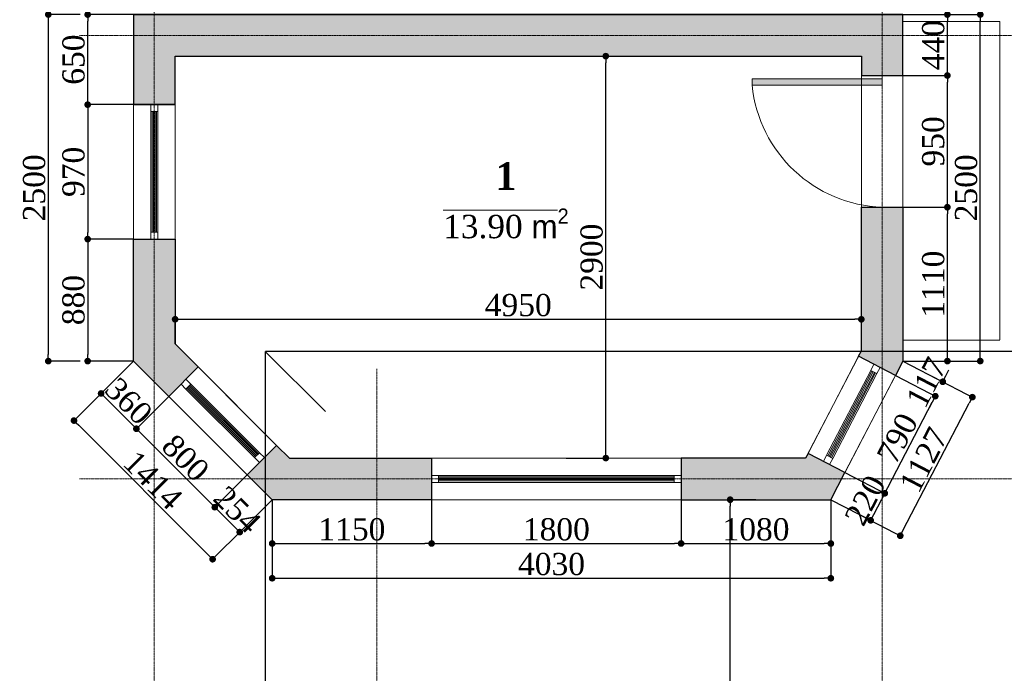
# Model space of a CAD drawing. Header units: millimetres. Extents: x -607342 to -294707, y -60353 to -34389.
# Tile 3 of 21: x -380439 to -373336, y -52777 to -48061. Entities that reach past the tile are written whole.
import ezdxf

# ---------------------------------------------------------------- set-up
doc = ezdxf.new("R2010")
doc.units = ezdxf.units.MM
for name, pattern in [('( Hidden )', [0.375, 0.25, -0.125]), ('CENTER2', [1.125, 0.75, -0.125, 0.125, -0.125]), ('HIDDEN-2-1', [3, 2, -1])]:
    doc.linetypes.add(name, pattern=pattern)
for name, color, linetype in [('002-SHT', 7, 'HIDDEN-2-1'), ('Fartebi', 7, 'Continuous'), ('KAREBEBI', 7, 'Continuous'), ('ZOMEBI', 20, 'Continuous')]:
    doc.layers.add(name, color=color, linetype=linetype)
doc.layers.add('vid vne razreza', color=7, linetype='Continuous', lineweight=9)
doc.styles.get("Standard").update_dxf_attribs({"font": 'times.ttf'})
doc.dimstyles.new('ZO M100 Ark', dxfattribs={"dimscale": 8, "dimtxt": 8, "dimasz": 3, "dimexe": 0.5, "dimexo": 0, "dimgap": 2, "dimtad": 1, "dimtoh": 1, "dimdec": 0, "dimlfac": 10, "dimzin": 9, "dimtxsty": 'Standard', "dimblk": 'OBLIQUE', "dimcen": 2.5085, "dimdle": 0.5, "dimclrd": 20, "dimclre": 20, "dimclrt": 20, "dimadec": 0, "dimazin": 0, "dimtfac": 1, "dimtdec": 0, "dimtofl": 0, "dimtmove": 0, "dimatfit": 3, "dimfxl": 1, "dimarcsym": 0})

# ---------------------------------------------------------------- blocks, each defined once
blk = doc.blocks.new('KAREBI - 90')
at = {"layer": 'KAREBEBI', "lineweight": 20, "true_color": 0x9f622d}
blk.add_hatch(color=25, dxfattribs=at).paths.add_polyline_path([(6.67, 88.89), (2.22, 88.89), (2.22, 0), (6.67, 0)])
at = {"color": 246, "lineweight": 9}
blk.add_lwpolyline([(6.67, 88.89), (6.67, 0), (2.22, 0), (2.22, 88.89)], close=True, dxfattribs=at)
at = {"color": 246, "lineweight": 0}
blk.add_lwpolyline([(2.22, 0), (0, 0)], dxfattribs=at)
blk.add_arc((-2.62, -3.32), 92.68, 2.05318, 84.2516, dxfattribs=at)
blk = doc.blocks.new('_Dot')
at = {"color": 0, "linetype": 'ByBlock', "lineweight": -2}
blk.add_line((-0.5, 0), (-1, 0), dxfattribs=at)
at = {"color": 0, "linetype": 'ByBlock', "lineweight": 40, "const_width": 0.5}
blk.add_lwpolyline([(-0.25, 0, 1), (0.25, 0, 1)], format="xyb", close=True, dxfattribs=at)
blk = doc.blocks.new('*D47')
at = {"layer": 'Defpoints', "color": 0, "lineweight": 5, "transparency": 16777216}
for p in [(-379948.5, -48024), (-379617.7, -48024), (-379617.7, -48674)]:
    blk.add_point(p, dxfattribs=at)
at = {"layer": 'ZOMEBI', "color": 5, "lineweight": -2, "transparency": 16777216}
for p, q in [((-379617.7, -48024), (-379968.5, -48024)), ((-379948.5, -48626), (-379948.5, -48072)), ((-379617.7, -48674), (-379968.5, -48674))]:
    blk.add_line(p, q, dxfattribs=at)
at = {"layer": 'ZOMEBI', "color": 5, "lineweight": -2, "transparency": 16777216, "xscale": 48, "yscale": 48, "zscale": 48}
for p, rotation in [((-379948.5, -48024), 90), ((-379948.5, -48674), 270)]:
    blk.add_blockref('_Dot', p, dxfattribs=dict(at, rotation=rotation))
at = {"layer": 'ZOMEBI', "color": 5, "lineweight": 5, "transparency": 16777216, "insert": (-380049.9, -48349), "char_height": 160, "attachment_point": 5, "rotation": 90}
blk.add_mtext('650', dxfattribs=at)
blk = doc.blocks.new('*D48')
at = {"layer": 'Defpoints', "color": 0, "lineweight": 5, "transparency": 16777216}
for p in [(-379317.7, -48674), (-379948.5, -49644), (-379617.7, -49644)]:
    blk.add_point(p, dxfattribs=at)
at = {"layer": 'ZOMEBI', "color": 5, "lineweight": -2, "transparency": 16777216}
for p, q in [((-379317.7, -48674), (-379968.5, -48674)), ((-379948.5, -48722), (-379948.5, -49596)), ((-379617.7, -49644), (-379968.5, -49644))]:
    blk.add_line(p, q, dxfattribs=at)
at = {"layer": 'ZOMEBI', "color": 5, "lineweight": -2, "transparency": 16777216, "xscale": 48, "yscale": 48, "zscale": 48}
for p, rotation in [((-379948.5, -48674), 90), ((-379948.5, -49644), 270)]:
    blk.add_blockref('_Dot', p, dxfattribs=dict(at, rotation=rotation))
at = {"layer": 'ZOMEBI', "color": 5, "lineweight": 5, "transparency": 16777216, "insert": (-380050.1, -49159), "char_height": 160, "attachment_point": 5, "rotation": 90}
blk.add_mtext('970', dxfattribs=at)
blk = doc.blocks.new('*D49')
at = {"layer": 'Defpoints', "color": 0, "lineweight": 30, "transparency": 16777216}
for p in [(-379617.7, -49644), (-379948.5, -50524), (-379617.7, -50524)]:
    blk.add_point(p, dxfattribs=at)
at = {"layer": 'ZOMEBI', "color": 5, "lineweight": -2, "transparency": 16777216}
for p, q in [((-379617.7, -49644), (-379968.5, -49644)), ((-379948.5, -49692), (-379948.5, -50476)), ((-379617.7, -50524), (-379968.5, -50524))]:
    blk.add_line(p, q, dxfattribs=at)
at = {"layer": 'ZOMEBI', "color": 5, "lineweight": -2, "transparency": 16777216, "xscale": 48, "yscale": 48, "zscale": 48}
for p, rotation in [((-379948.5, -49644), 90), ((-379948.5, -50524), 270)]:
    blk.add_blockref('_Dot', p, dxfattribs=dict(at, rotation=rotation))
at = {"layer": 'ZOMEBI', "color": 5, "lineweight": 5, "transparency": 16777216, "insert": (-380049.9, -50084), "char_height": 160, "attachment_point": 5, "rotation": 90}
blk.add_mtext('880', dxfattribs=at)
blk = doc.blocks.new('*D21')
at = {"layer": 'Defpoints', "color": 0, "lineweight": 30, "transparency": 16777216}
for p in [(-380001.7, -48024), (-380232.5, -50524), (-380001.7, -50524)]:
    blk.add_point(p, dxfattribs=at)
at = {"layer": 'ZOMEBI', "color": 5, "lineweight": -2, "transparency": 16777216}
for p, q in [((-380001.7, -48024), (-380252.5, -48024)), ((-380232.5, -48072), (-380232.5, -50476)), ((-380001.7, -50524), (-380252.5, -50524))]:
    blk.add_line(p, q, dxfattribs=at)
at = {"layer": 'ZOMEBI', "color": 5, "lineweight": -2, "transparency": 16777216, "xscale": 48, "yscale": 48, "zscale": 48}
for p, rotation in [((-380232.5, -48024), 90), ((-380232.5, -50524), 270)]:
    blk.add_blockref('_Dot', p, dxfattribs=dict(at, rotation=rotation))
at = {"layer": 'ZOMEBI', "color": 5, "lineweight": 5, "transparency": 16777216, "insert": (-380333.9, -49274), "char_height": 160, "attachment_point": 5, "rotation": 90}
blk.add_mtext('2500', dxfattribs=at)
blk = doc.blocks.new('*D23')
at = {"layer": 'Defpoints', "color": 0, "lineweight": 30, "transparency": 16777216}
for p in [(-379617.7, -50524), (-379851.6, -50757.8), (-379363.2, -50778.5)]:
    blk.add_point(p, dxfattribs=at)
at = {"layer": 'ZOMEBI', "color": 5, "lineweight": -2, "transparency": 16777216}
for p, q in [((-379617.7, -50524), (-379865.7, -50772)), ((-379363.2, -50778.5), (-379611.2, -51026.5)), ((-379631, -50978.5), (-379817.7, -50791.8))]:
    blk.add_line(p, q, dxfattribs=at)
at = {"layer": 'ZOMEBI', "color": 5, "lineweight": -2, "transparency": 16777216, "xscale": 48, "yscale": 48, "zscale": 48}
for p, rotation in [((-379851.6, -50757.8), 135.0000000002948), ((-379597, -51012.4), 315.0000000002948)]:
    blk.add_blockref('_Dot', p, dxfattribs=dict(at, rotation=rotation))
at = {"layer": 'ZOMEBI', "color": 5, "lineweight": 5, "transparency": 16777216, "insert": (-379652.6, -50813.4), "char_height": 160, "attachment_point": 5, "rotation": 315}
blk.add_mtext('360', dxfattribs=at)
blk = doc.blocks.new('*D24')
at = {"layer": 'Defpoints', "color": 0, "lineweight": 30, "transparency": 16777216}
for p in [(-379363.2, -50778.5), (-378797.5, -51344.2), (-379031.4, -51578.1)]:
    blk.add_point(p, dxfattribs=at)
at = {"layer": 'ZOMEBI', "color": 5, "lineweight": -2, "transparency": 16777216}
for p, q in [((-379363.2, -50778.5), (-379611.2, -51026.5)), ((-379563.1, -51046.3), (-379065.3, -51544.2)), ((-378797.5, -51344.2), (-379045.5, -51592.2))]:
    blk.add_line(p, q, dxfattribs=at)
at = {"layer": 'ZOMEBI', "color": 5, "lineweight": -2, "transparency": 16777216, "xscale": 48, "yscale": 48, "zscale": 48}
for p, rotation in [((-379597, -51012.4), 135.0000000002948), ((-379031.4, -51578.1), 315.0000000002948)]:
    blk.add_blockref('_Dot', p, dxfattribs=dict(at, rotation=rotation))
at = {"layer": 'ZOMEBI', "color": 5, "lineweight": 5, "transparency": 16777216, "insert": (-379242.5, -51223.6), "char_height": 160, "attachment_point": 5, "rotation": 315}
blk.add_mtext('800', dxfattribs=at)
blk = doc.blocks.new('*D25')
at = {"layer": 'Defpoints', "color": 0, "lineweight": 30, "transparency": 16777216}
for p in [(-378797.5, -51344.2), (-378617.7, -51524), (-379031.4, -51578.1)]:
    blk.add_point(p, dxfattribs=at)
at = {"layer": 'ZOMEBI', "color": 5, "lineweight": -2, "transparency": 16777216}
for p, q in [((-378797.5, -51344.2), (-379045.5, -51592.2)), ((-378617.7, -51524), (-378865.7, -51772)), ((-378885.5, -51723.9), (-378997.4, -51612))]:
    blk.add_line(p, q, dxfattribs=at)
at = {"layer": 'ZOMEBI', "color": 5, "lineweight": -2, "transparency": 16777216, "xscale": 48, "yscale": 48, "zscale": 48}
for p, rotation in [((-379031.4, -51578.1), 135.0000000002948), ((-378851.6, -51757.8), 315.0000000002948)]:
    blk.add_blockref('_Dot', p, dxfattribs=dict(at, rotation=rotation))
at = {"layer": 'ZOMEBI', "color": 5, "lineweight": 5, "transparency": 16777216, "insert": (-378869.8, -51596.3), "char_height": 160, "attachment_point": 5, "rotation": 315}
blk.add_mtext('254', dxfattribs=at)
blk = doc.blocks.new('*D26')
at = {"layer": 'Defpoints', "color": 0, "lineweight": 30, "transparency": 16777216}
for p in [(-379813.4, -50719.6), (-380047.3, -50953.5), (-378813.4, -51719.6)]:
    blk.add_point(p, dxfattribs=at)
at = {"layer": 'ZOMEBI', "color": 5, "lineweight": -2, "transparency": 16777216}
for p, q in [((-379813.4, -50719.6), (-380061.4, -50967.7)), ((-379081.2, -51919.6), (-380013.3, -50987.5)), ((-378813.4, -51719.6), (-379061.4, -51967.7))]:
    blk.add_line(p, q, dxfattribs=at)
at = {"layer": 'ZOMEBI', "color": 5, "lineweight": -2, "transparency": 16777216, "xscale": 48, "yscale": 48, "zscale": 48}
for p, rotation in [((-380047.3, -50953.5), 135.0000000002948), ((-379047.3, -51953.5), 315.0000000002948)]:
    blk.add_blockref('_Dot', p, dxfattribs=dict(at, rotation=rotation))
at = {"layer": 'ZOMEBI', "color": 5, "lineweight": 5, "transparency": 16777216, "insert": (-379476.6, -51382.8), "char_height": 160, "attachment_point": 5, "rotation": 315}
blk.add_mtext('1414', dxfattribs=at)
blk = doc.blocks.new('*D50')
at = {"layer": 'Defpoints', "color": 0, "lineweight": 30, "transparency": 16777216}
for p in [(-378617.7, -51524), (-377467.7, -51524), (-377467.7, -51840.2)]:
    blk.add_point(p, dxfattribs=at)
at = {"layer": 'ZOMEBI', "color": 5, "lineweight": -2, "transparency": 16777216}
for p, q in [((-378617.7, -51524), (-378617.7, -51860.2)), ((-377467.7, -51524), (-377467.7, -51860.2)), ((-378569.7, -51840.2), (-377515.7, -51840.2))]:
    blk.add_line(p, q, dxfattribs=at)
at = {"layer": 'ZOMEBI', "color": 5, "lineweight": -2, "transparency": 16777216, "xscale": 48, "yscale": 48, "zscale": 48, "rotation": 180}
blk.add_blockref('_Dot', (-378617.7, -51840.2), dxfattribs=at)
at = {"layer": 'ZOMEBI', "color": 5, "lineweight": -2, "transparency": 16777216, "xscale": 48, "yscale": 48, "zscale": 48}
blk.add_blockref('_Dot', (-377467.7, -51840.2), dxfattribs=at)
at = {"layer": 'ZOMEBI', "color": 5, "lineweight": 5, "transparency": 16777216, "insert": (-378042.7, -51738.9), "char_height": 160, "attachment_point": 5}
blk.add_mtext('1150', dxfattribs=at)
blk = doc.blocks.new('*D51')
at = {"layer": 'Defpoints', "color": 0, "lineweight": 30, "transparency": 16777216}
for p in [(-377467.7, -51524), (-375667.7, -51524), (-375667.7, -51840.2)]:
    blk.add_point(p, dxfattribs=at)
at = {"layer": 'ZOMEBI', "color": 5, "lineweight": -2, "transparency": 16777216}
for p, q in [((-377467.7, -51524), (-377467.7, -51860.2)), ((-375667.7, -51524), (-375667.7, -51860.2)), ((-377419.7, -51840.2), (-375715.7, -51840.2))]:
    blk.add_line(p, q, dxfattribs=at)
at = {"layer": 'ZOMEBI', "color": 5, "lineweight": -2, "transparency": 16777216, "xscale": 48, "yscale": 48, "zscale": 48, "rotation": 180}
blk.add_blockref('_Dot', (-377467.7, -51840.2), dxfattribs=at)
at = {"layer": 'ZOMEBI', "color": 5, "lineweight": -2, "transparency": 16777216, "xscale": 48, "yscale": 48, "zscale": 48}
blk.add_blockref('_Dot', (-375667.7, -51840.2), dxfattribs=at)
at = {"layer": 'ZOMEBI', "color": 5, "lineweight": 5, "transparency": 16777216, "insert": (-376567.7, -51738.9), "char_height": 160, "attachment_point": 5}
blk.add_mtext('1800', dxfattribs=at)
blk = doc.blocks.new('*D52')
at = {"layer": 'Defpoints', "color": 0, "lineweight": 30, "transparency": 16777216}
for p in [(-375667.7, -51524), (-374587.7, -51524), (-374587.7, -51840.2)]:
    blk.add_point(p, dxfattribs=at)
at = {"layer": 'ZOMEBI', "color": 5, "lineweight": -2, "transparency": 16777216}
for p, q in [((-375667.7, -51524), (-375667.7, -51860.2)), ((-374587.7, -51524), (-374587.7, -51860.2)), ((-375619.7, -51840.2), (-374635.7, -51840.2))]:
    blk.add_line(p, q, dxfattribs=at)
at = {"layer": 'ZOMEBI', "color": 5, "lineweight": -2, "transparency": 16777216, "xscale": 48, "yscale": 48, "zscale": 48, "rotation": 180}
blk.add_blockref('_Dot', (-375667.7, -51840.2), dxfattribs=at)
at = {"layer": 'ZOMEBI', "color": 5, "lineweight": -2, "transparency": 16777216, "xscale": 48, "yscale": 48, "zscale": 48}
blk.add_blockref('_Dot', (-374587.7, -51840.2), dxfattribs=at)
at = {"layer": 'ZOMEBI', "color": 5, "lineweight": 5, "transparency": 16777216, "insert": (-375127.7, -51738.9), "char_height": 160, "attachment_point": 5}
blk.add_mtext('1080', dxfattribs=at)
blk = doc.blocks.new('*D27')
at = {"layer": 'Defpoints', "color": 0, "lineweight": 30, "transparency": 16777216}
for p in [(-378617.7, -51774.4), (-374587.7, -51774.4), (-374587.7, -52090.7)]:
    blk.add_point(p, dxfattribs=at)
at = {"layer": 'ZOMEBI', "color": 5, "lineweight": -2, "transparency": 16777216}
for p, q in [((-378617.7, -51774.4), (-378617.7, -52110.7)), ((-374587.7, -51774.4), (-374587.7, -52110.7)), ((-378569.7, -52090.7), (-374635.7, -52090.7))]:
    blk.add_line(p, q, dxfattribs=at)
at = {"layer": 'ZOMEBI', "color": 5, "lineweight": -2, "transparency": 16777216, "xscale": 48, "yscale": 48, "zscale": 48, "rotation": 180}
blk.add_blockref('_Dot', (-378617.7, -52090.7), dxfattribs=at)
at = {"layer": 'ZOMEBI', "color": 5, "lineweight": -2, "transparency": 16777216, "xscale": 48, "yscale": 48, "zscale": 48}
blk.add_blockref('_Dot', (-374587.7, -52090.7), dxfattribs=at)
at = {"layer": 'ZOMEBI', "color": 5, "lineweight": 5, "transparency": 16777216, "insert": (-376602.7, -51989.3), "char_height": 160, "attachment_point": 5}
blk.add_mtext('4030', dxfattribs=at)
blk = doc.blocks.new('*D53')
at = {"layer": 'Defpoints', "color": 0, "lineweight": 30, "transparency": 16777216}
for p in [(-374486.2, -51328.8), (-374198.9, -51478.2), (-374587.7, -51524)]:
    blk.add_point(p, dxfattribs=at)
at = {"layer": 'ZOMEBI', "color": 5, "lineweight": -2, "transparency": 16777216}
for p, q in [((-374486.2, -51328.8), (-374181.2, -51487.4)), ((-374587.7, -51524), (-374282.7, -51682.6)), ((-374278.3, -51630.8), (-374221.1, -51520.7))]:
    blk.add_line(p, q, dxfattribs=at)
at = {"layer": 'ZOMEBI', "color": 5, "lineweight": -2, "transparency": 16777216, "xscale": 48, "yscale": 48, "zscale": 48}
for p, rotation in [((-374198.9, -51478.2), 62.52556837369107), ((-374300.4, -51673.3), 242.525568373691)]:
    blk.add_blockref('_Dot', p, dxfattribs=dict(at, rotation=rotation))
at = {"layer": 'ZOMEBI', "color": 5, "lineweight": 5, "transparency": 16777216, "insert": (-374339.6, -51529), "char_height": 160, "attachment_point": 5, "rotation": 62.52557}
blk.add_mtext('220', dxfattribs=at)
blk = doc.blocks.new('*D54')
at = {"layer": 'Defpoints', "color": 0, "lineweight": 30, "transparency": 16777216}
for p in [(-374121.7, -50627.9), (-373834.5, -50777.3), (-374486.2, -51328.8)]:
    blk.add_point(p, dxfattribs=at)
at = {"layer": 'ZOMEBI', "color": 5, "lineweight": -2, "transparency": 16777216}
for p, q in [((-374121.7, -50627.9), (-373816.7, -50786.5)), ((-374176.8, -51435.6), (-373856.6, -50819.8)), ((-374486.2, -51328.8), (-374181.2, -51487.4))]:
    blk.add_line(p, q, dxfattribs=at)
at = {"layer": 'ZOMEBI', "color": 5, "lineweight": -2, "transparency": 16777216, "xscale": 48, "yscale": 48, "zscale": 48}
for p, rotation in [((-373834.5, -50777.3), 62.52556837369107), ((-374198.9, -51478.2), 242.525568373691)]:
    blk.add_blockref('_Dot', p, dxfattribs=dict(at, rotation=rotation))
at = {"layer": 'ZOMEBI', "color": 5, "lineweight": 5, "transparency": 16777216, "insert": (-374106.9, -51080.8), "char_height": 160, "attachment_point": 5, "rotation": 62.52557}
blk.add_mtext('790', dxfattribs=at)
blk = doc.blocks.new('*D55')
at = {"layer": 'Defpoints', "color": 0, "lineweight": 30, "transparency": 16777216}
for p in [(-374067.7, -50524), (-374121.7, -50627.9), (-373780.4, -50673.3)]:
    blk.add_point(p, dxfattribs=at)
at = {"layer": 'ZOMEBI', "color": 5, "lineweight": -2, "transparency": 16777216}
for p, q in [((-374067.7, -50524), (-373762.7, -50682.6)), ((-374121.7, -50627.9), (-373816.7, -50786.5)), ((-373758.3, -50630.8), (-373736.1, -50588.2)), ((-373856.6, -50819.8), (-373878.8, -50862.4))]:
    blk.add_line(p, q, dxfattribs=at)
at = {"layer": 'ZOMEBI', "color": 5, "lineweight": -2, "transparency": 16777216, "xscale": 48, "yscale": 48, "zscale": 48}
for p, rotation in [((-373780.4, -50673.3), 242.525568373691), ((-373834.5, -50777.3), 62.52556837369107)]:
    blk.add_blockref('_Dot', p, dxfattribs=dict(at, rotation=rotation))
at = {"layer": 'ZOMEBI', "color": 5, "lineweight": 5, "transparency": 16777216, "insert": (-373897.6, -50678.4), "char_height": 160, "attachment_point": 5, "rotation": 62.52557}
blk.add_mtext('117', dxfattribs=at)
blk = doc.blocks.new('*D28')
at = {"layer": 'Defpoints', "color": 0, "lineweight": 30, "transparency": 16777216}
for p in [(-373854.3, -50634.9), (-373567, -50784.3), (-374374.3, -51634.9)]:
    blk.add_point(p, dxfattribs=at)
at = {"layer": 'ZOMEBI', "color": 5, "lineweight": -2, "transparency": 16777216}
for p, q in [((-373854.3, -50634.9), (-373549.3, -50793.5)), ((-374064.9, -51741.7), (-373589.2, -50826.9)), ((-374374.3, -51634.9), (-374069.3, -51793.5))]:
    blk.add_line(p, q, dxfattribs=at)
at = {"layer": 'ZOMEBI', "color": 5, "lineweight": -2, "transparency": 16777216, "xscale": 48, "yscale": 48, "zscale": 48}
for p, rotation in [((-373567, -50784.3), 62.52556837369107), ((-374087, -51784.3), 242.525568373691)]:
    blk.add_blockref('_Dot', p, dxfattribs=dict(at, rotation=rotation))
at = {"layer": 'ZOMEBI', "color": 5, "lineweight": 5, "transparency": 16777216, "insert": (-373917.2, -51237.4), "char_height": 160, "attachment_point": 5, "rotation": 62.52557}
blk.add_mtext('1127', dxfattribs=at)
blk = doc.blocks.new('*D29')
at = {"layer": 'Defpoints', "color": 0, "lineweight": 30, "transparency": 16777216}
for p in [(-374067.7, -49414), (-373747.1, -49414), (-374067.7, -50524)]:
    blk.add_point(p, dxfattribs=at)
at = {"layer": 'ZOMEBI', "color": 5, "lineweight": -2, "transparency": 16777216}
for p, q in [((-374067.7, -49414), (-373727.1, -49414)), ((-373747.1, -50476), (-373747.1, -49462)), ((-374067.7, -50524), (-373727.1, -50524))]:
    blk.add_line(p, q, dxfattribs=at)
at = {"layer": 'ZOMEBI', "color": 5, "lineweight": -2, "transparency": 16777216, "xscale": 48, "yscale": 48, "zscale": 48}
for p, rotation in [((-373747.1, -49414), 90), ((-373747.1, -50524), 270)]:
    blk.add_blockref('_Dot', p, dxfattribs=dict(at, rotation=rotation))
at = {"layer": 'ZOMEBI', "color": 5, "lineweight": 5, "transparency": 16777216, "insert": (-373848.5, -49969), "char_height": 160, "attachment_point": 5, "rotation": 90}
blk.add_mtext('1110', dxfattribs=at)
blk = doc.blocks.new('*D56')
at = {"layer": 'Defpoints', "color": 0, "lineweight": 5, "transparency": 16777216}
for p in [(-374067.7, -48464), (-373747.1, -48464), (-374067.7, -49414)]:
    blk.add_point(p, dxfattribs=at)
at = {"layer": 'ZOMEBI', "color": 5, "lineweight": -2, "transparency": 16777216}
for p, q in [((-374067.7, -48464), (-373727.1, -48464)), ((-373747.1, -49366), (-373747.1, -48512)), ((-374067.7, -49414), (-373727.1, -49414))]:
    blk.add_line(p, q, dxfattribs=at)
at = {"layer": 'ZOMEBI', "color": 5, "lineweight": -2, "transparency": 16777216, "xscale": 48, "yscale": 48, "zscale": 48}
for p, rotation in [((-373747.1, -48464), 90), ((-373747.1, -49414), 270)]:
    blk.add_blockref('_Dot', p, dxfattribs=dict(at, rotation=rotation))
at = {"layer": 'ZOMEBI', "color": 5, "lineweight": 5, "transparency": 16777216, "insert": (-373848.8, -48939), "char_height": 160, "attachment_point": 5, "rotation": 90}
blk.add_mtext('950', dxfattribs=at)
blk = doc.blocks.new('*D57')
at = {"layer": 'Defpoints', "color": 0, "lineweight": 5, "transparency": 16777216}
for p in [(-379617.7, -48024), (-373747.1, -48024), (-374067.7, -48464)]:
    blk.add_point(p, dxfattribs=at)
at = {"layer": 'ZOMEBI', "color": 5, "lineweight": -2, "transparency": 16777216}
for p, q in [((-379617.7, -48024), (-373727.1, -48024)), ((-373747.1, -48416), (-373747.1, -48072)), ((-374067.7, -48464), (-373727.1, -48464))]:
    blk.add_line(p, q, dxfattribs=at)
at = {"layer": 'ZOMEBI', "color": 5, "lineweight": -2, "transparency": 16777216, "xscale": 48, "yscale": 48, "zscale": 48}
for p, rotation in [((-373747.1, -48024), 90), ((-373747.1, -48464), 270)]:
    blk.add_blockref('_Dot', p, dxfattribs=dict(at, rotation=rotation))
at = {"layer": 'ZOMEBI', "color": 5, "lineweight": 5, "transparency": 16777216, "insert": (-373848.5, -48244), "char_height": 160, "attachment_point": 5, "rotation": 90}
blk.add_mtext('440', dxfattribs=at)
blk = doc.blocks.new('*D30')
at = {"layer": 'Defpoints', "color": 0, "lineweight": 30, "transparency": 16777216}
for p in [(-373830.5, -48024), (-373509.9, -48024), (-373830.5, -50524)]:
    blk.add_point(p, dxfattribs=at)
at = {"layer": 'ZOMEBI', "color": 5, "lineweight": -2, "transparency": 16777216}
for p, q in [((-373830.5, -48024), (-373489.9, -48024)), ((-373509.9, -50476), (-373509.9, -48072)), ((-373830.5, -50524), (-373489.9, -50524))]:
    blk.add_line(p, q, dxfattribs=at)
at = {"layer": 'ZOMEBI', "color": 5, "lineweight": -2, "transparency": 16777216, "xscale": 48, "yscale": 48, "zscale": 48}
for p, rotation in [((-373509.9, -48024), 90), ((-373509.9, -50524), 270)]:
    blk.add_blockref('_Dot', p, dxfattribs=dict(at, rotation=rotation))
at = {"layer": 'ZOMEBI', "color": 5, "lineweight": 5, "transparency": 16777216, "insert": (-373611.3, -49274), "char_height": 160, "attachment_point": 5, "rotation": 90}
blk.add_mtext('2500', dxfattribs=at)
blk = doc.blocks.new('*D38')
at = {"layer": 'Defpoints', "color": 0, "lineweight": 5, "transparency": 16777216}
for p in [(-374367.7, -50222.6), (-379317.7, -50399.7), (-374367.7, -50450.6)]:
    blk.add_point(p, dxfattribs=at)
at = {"layer": 'ZOMEBI', "color": 5, "lineweight": -2, "transparency": 16777216}
for p, q in [((-379317.7, -50399.7), (-379317.7, -50202.6)), ((-374367.7, -50450.6), (-374367.7, -50202.6)), ((-379269.7, -50222.6), (-374415.7, -50222.6))]:
    blk.add_line(p, q, dxfattribs=at)
at = {"layer": 'ZOMEBI', "color": 5, "lineweight": -2, "transparency": 16777216, "xscale": 48, "yscale": 48, "zscale": 48, "rotation": 180}
blk.add_blockref('_Dot', (-379317.7, -50222.6), dxfattribs=at)
at = {"layer": 'ZOMEBI', "color": 5, "lineweight": -2, "transparency": 16777216, "xscale": 48, "yscale": 48, "zscale": 48}
blk.add_blockref('_Dot', (-374367.7, -50222.6), dxfattribs=at)
at = {"layer": 'ZOMEBI', "color": 5, "lineweight": 5, "transparency": 16777216, "insert": (-376842.7, -50120.9), "char_height": 160, "attachment_point": 5}
blk.add_mtext('4950', dxfattribs=at)
blk = doc.blocks.new('*D60')
at = {"layer": 'Defpoints', "color": 0, "lineweight": 5, "transparency": 16777216}
for p in [(-376497.7, -48324), (-376211.1, -48324), (-376497.7, -51224)]:
    blk.add_point(p, dxfattribs=at)
at = {"layer": 'ZOMEBI', "color": 5, "lineweight": -2, "transparency": 16777216}
for p, q in [((-376497.7, -48324), (-376191.1, -48324)), ((-376211.1, -51176), (-376211.1, -48372)), ((-376497.7, -51224), (-376191.1, -51224))]:
    blk.add_line(p, q, dxfattribs=at)
at = {"layer": 'ZOMEBI', "color": 5, "lineweight": -2, "transparency": 16777216, "xscale": 48, "yscale": 48, "zscale": 48}
for p, rotation in [((-376211.1, -48324), 90), ((-376211.1, -51224), 270)]:
    blk.add_blockref('_Dot', p, dxfattribs=dict(at, rotation=rotation))
at = {"layer": 'ZOMEBI', "color": 5, "lineweight": 5, "transparency": 16777216, "insert": (-376312.7, -49774), "char_height": 160, "attachment_point": 5, "rotation": 90}
blk.add_mtext('2900', dxfattribs=at)
blk = doc.blocks.new('*D72')
at = {"layer": 'Defpoints', "color": 0, "lineweight": 30, "transparency": 16777216}
for p in [(-375313.9, -51524), (-375127.7, -51524), (-375037.7, -55924)]:
    blk.add_point(p, dxfattribs=at)
at = {"layer": 'ZOMEBI', "color": 5, "lineweight": -2, "transparency": 16777216}
for p, q in [((-375127.7, -51524), (-375333.9, -51524)), ((-375313.9, -55876), (-375313.9, -51572)), ((-375037.7, -55924), (-375333.9, -55924))]:
    blk.add_line(p, q, dxfattribs=at)
at = {"layer": 'ZOMEBI', "color": 5, "lineweight": -2, "transparency": 16777216, "xscale": 48, "yscale": 48, "zscale": 48}
for p, rotation in [((-375313.9, -51524), 90), ((-375313.9, -55924), 270)]:
    blk.add_blockref('_Dot', p, dxfattribs=dict(at, rotation=rotation))
at = {"layer": 'ZOMEBI', "color": 5, "lineweight": 5, "transparency": 16777216, "insert": (-375415.3, -53724), "char_height": 160, "attachment_point": 5, "rotation": 90}
blk.add_mtext('4400', dxfattribs=at)

msp = doc.modelspace()

# ---------------------------------------------------------------- hatches: boundary and pattern name
at = {"lineweight": 0}
h = msp.add_hatch(dxfattribs=at)
h.set_pattern_fill('AR-CONC', color=256)
h.set_pattern_definition([(50, (-374299.19, -50535.6), (182.1847, -15.939), [19.05, -209.55]), (355, (-374299.19, -50535.6), (-35.2434, 191.057), [15.24, -167.6406]), (100.4514, (-374284, -50536.93), (146.941, 175.118), [16.19, -178.09]), (46.184, (-374299.19, -50484.8), (271.079, -42.042), [28.575, -314.325]), (96.6356, (-374276.6, -50488.3), (237.404, 247.426), [24.285, -267.136]), (351.184, (-374299.2, -50484.8), (237.404, 247.426), [22.86, -251.46]), (21, (-374273.79, -50497.5), (151.6144, -102.2652), [19.05, -209.55]), (326, (-374273.79, -50497.5), (61.802, 184.188), [15.24, -167.64]), (71.4514, (-374261.15, -50506.03), (213.4164, 81.923), [16.19, -178.09]), (37.5, (-374299.19, -50535.6), (3.0886, 84.55504), [0, -165.608, 0, -170.18, 0, -168.275]), (7.5, (-374299.19, -50535.6), (66.8197, 100.1806), [0, -97.028, 0, -161.798, 0, -64.135]), (327.5, (-374355.83, -50535.6), (135.5906, -5.72874), [0, -63.5, 0, -198.12, 0, -262.89]), (317.5, (-374381.23, -50535.6), (148.1292, 25.4265), [0, -82.55, 0, -131.572, 0, -186.69])])
h.paths.add_polyline_path([(-374121.7, -50627.9), (-374387.9, -50489.5), (-374367.7, -50450.6), (-374367.7, -49414), (-374067.7, -49414), (-374067.7, -50524)])
h.paths.add_polyline_path([(-375667.7, -51524), (-374587.7, -51524), (-374486.2, -51328.8), (-374752.4, -51190.4), (-374769.8, -51224), (-375667.7, -51224)])
h.paths.add_polyline_path([(-378797.5, -51344.2), (-378585.3, -51132.1), (-378493.4, -51224), (-377467.7, -51224), (-377467.7, -51524), (-378617.7, -51524)])
h.paths.add_polyline_path([(-379617.7, -49644), (-379317.7, -49644), (-379317.7, -50399.7), (-379151, -50566.4), (-379363.2, -50778.5), (-379617.7, -50524)])
h.paths.add_polyline_path([(-379317.7, -48324), (-374367.7, -48324), (-374367.7, -48464), (-374067.7, -48464), (-374067.7, -48024), (-379617.7, -48024), (-379617.7, -48674), (-379317.7, -48674)])
h = msp.add_hatch(color=150, dxfattribs=at)
h.dxf.hatch_style = 1
h.paths.add_polyline_path([(-379452.7, -48724), (-379462.7, -48724), (-379462.7, -49594), (-379452.7, -49594)])
h.paths.add_polyline_path([(-379482.7, -48724), (-379472.7, -48724), (-379472.7, -49594), (-379482.7, -49594)])
h = msp.add_hatch(color=150, dxfattribs=at)
h.dxf.hatch_style = 1
h.paths.add_polyline_path([(-374582.9, -51222.1), (-374591.8, -51217.5), (-374273.5, -50605.3), (-374264.6, -50610)])
h.paths.add_polyline_path([(-374609.5, -51208.3), (-374600.7, -51212.9), (-374282.3, -50600.7), (-374291.2, -50596.1)])
h = msp.add_hatch(color=150, dxfattribs=at)
h.dxf.hatch_style = 1
h.paths.add_polyline_path([(-379211.1, -50697.2), (-379218.2, -50704.3), (-378723.2, -51199.2), (-378716.1, -51192.2)])
h.paths.add_polyline_path([(-379232.3, -50718.4), (-379225.3, -50711.3), (-378730.3, -51206.3), (-378737.4, -51213.4)])
h = msp.add_hatch(color=150, dxfattribs=at)
h.dxf.hatch_style = 1
h.paths.add_polyline_path([(-377417.7, -51389), (-377417.7, -51379), (-375717.7, -51379), (-375717.7, -51389)])
h.paths.add_polyline_path([(-377417.7, -51359), (-377417.7, -51369), (-375717.7, -51369), (-375717.7, -51359)])

# ---------------------------------------------------------------- linework, layer by layer
at = {"color": 204, "linetype": 'CENTER2', "lineweight": 9, "ltscale": 10}
for points in [[(-379467.7, -59295.5), (-379467.7, -47634.8)], [(-374217.7, -59295.5), (-374217.7, -47634.8)], [(-370921.4, -48174), (-380006.9, -48174)], [(-377862.7, -59295.5), (-377862.7, -50580.5)], [(-370921.4, -51374), (-380006.9, -51374)]]:
    msp.add_lwpolyline(points, dxfattribs=at)
at = {"color": 5, "lineweight": 5}
for points in [[(-379487.7, -48024), (-379617.7, -48024), (-379617.7, -50524), (-378617.7, -51524), (-374587.7, -51524), (-374067.7, -50524), (-374067.7, -48024), (-374217.7, -48024)], [(-379317.7, -48324), (-374367.7, -48324), (-374367.7, -50450.6), (-374769.8, -51224), (-378493.4, -51224), (-378585.3, -51132.1), (-379317.7, -50399.7), (-379317.7, -48324)]]:
    msp.add_lwpolyline(points, dxfattribs=at)
at = {"lineweight": 9}
for points in [[(-379617.7, -48674), (-379317.7, -48674), (-379317.7, -49644), (-379617.7, -49644)], [(-379492.7, -48724), (-379442.7, -48724), (-379442.7, -48674), (-379492.7, -48674)], [(-379492.7, -49594), (-379442.7, -49594), (-379442.7, -48724), (-379492.7, -48724)], [(-379482.7, -48724), (-379472.7, -48724), (-379472.7, -49594), (-379482.7, -49594)], [(-379452.7, -48724), (-379462.7, -48724), (-379462.7, -49594), (-379452.7, -49594)], [(-379492.7, -49644), (-379442.7, -49644), (-379442.7, -49594), (-379492.7, -49594)], [(-374752.4, -51190.4), (-374486.2, -51328.8), (-374121.7, -50627.9), (-374387.9, -50489.5)], [(-379363.2, -50778.5), (-379151, -50566.4), (-378585.3, -51132.1), (-378797.5, -51344.2)], [(-374277, -50547.1), (-374232.6, -50570.2), (-374255.7, -50614.6), (-374300.1, -50591.5)], [(-374300.1, -50591.5), (-374255.7, -50614.6), (-374574, -51226.7), (-374618.4, -51203.7)], [(-374609.5, -51208.3), (-374600.7, -51212.9), (-374282.3, -50600.7), (-374291.2, -50596.1)], [(-374582.9, -51222.1), (-374591.8, -51217.5), (-374273.5, -50605.3), (-374264.6, -50610)], [(-379239.4, -50725.5), (-379204.1, -50690.1), (-379239.4, -50654.8), (-379274.8, -50690.1)], [(-378744.4, -51220.5), (-378709.1, -51185.1), (-379204.1, -50690.1), (-379239.4, -50725.5)], [(-379211.1, -50697.2), (-379218.2, -50704.3), (-378723.2, -51199.2), (-378716.1, -51192.2)], [(-379232.3, -50718.4), (-379225.3, -50711.3), (-378730.3, -51206.3), (-378737.4, -51213.4)], [(-378709.1, -51255.8), (-378673.7, -51220.5), (-378709.1, -51185.1), (-378744.4, -51220.5)], [(-374618.4, -51203.7), (-374574, -51226.7), (-374597.1, -51271.1), (-374641.5, -51248)], [(-377467.7, -51224), (-377467.7, -51524), (-375667.7, -51524), (-375667.7, -51224)], [(-377417.7, -51349), (-377417.7, -51399), (-377467.7, -51399), (-377467.7, -51349)], [(-375717.7, -51349), (-375717.7, -51399), (-377417.7, -51399), (-377417.7, -51349)], [(-375667.7, -51349), (-375667.7, -51399), (-375717.7, -51399), (-375717.7, -51349)], [(-377417.7, -51359), (-377417.7, -51369), (-375717.7, -51369), (-375717.7, -51359)], [(-377417.7, -51389), (-377417.7, -51379), (-375717.7, -51379), (-375717.7, -51389)]]:
    msp.add_lwpolyline(points, close=True, dxfattribs=at)
at = {"color": 5, "lineweight": 9}
msp.add_lwpolyline([(-378667.7, -50454), (-378233.5, -50888.2)], dxfattribs=at)
at = {"layer": '002-SHT', "linetype": '( Hidden )', "lineweight": 9, "ltscale": 10}
msp.add_lwpolyline([(-374067.7, -48074), (-373367.7, -48074), (-373367.7, -50374), (-374067.7, -50374)], dxfattribs=at)
at = {"layer": '002-SHT', "color": 5, "linetype": '( Hidden )', "lineweight": 30, "ltscale": 10}
msp.add_lwpolyline([(-378667.7, -50454), (-378667.7, -50824), (-378667.7, -59124), (-371317.7, -59124), (-371317.7, -50824), (-371317.7, -50454)], close=True, dxfattribs=at)
at = {"layer": 'vid vne razreza', "lineweight": 30, "ltscale": 0.5}
for points in [[(-374367.7, -48324), (-374367.7, -48464), (-374067.7, -48464), (-374067.7, -48024), (-379617.7, -48024), (-379617.7, -48674), (-379317.7, -48674), (-379317.7, -48324)], [(-379617.7, -49644), (-379317.7, -49644), (-379317.7, -50399.7), (-379151, -50566.4), (-379363.2, -50778.5), (-379617.7, -50524)], [(-378797.5, -51344.2), (-378585.3, -51132.1), (-378493.4, -51224), (-377467.7, -51224), (-377467.7, -51524), (-378617.7, -51524)], [(-375667.7, -51524), (-374587.7, -51524), (-374486.2, -51328.8), (-374752.4, -51190.4), (-374769.8, -51224), (-375667.7, -51224)]]:
    msp.add_lwpolyline(points, close=True, dxfattribs=at)
msp.add_lwpolyline([(-374121.7, -50627.9), (-374387.9, -50489.5), (-374367.7, -50450.6), (-374367.7, -49414), (-374067.7, -49414), (-374067.7, -50524), (-374121.7, -50627.9)], dxfattribs=at)

# ---------------------------------------------------------------- block references
at = {"layer": 'KAREBEBI', "lineweight": 18, "xscale": -10.55555555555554, "yscale": 10.55555555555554, "zscale": 10.55555555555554, "rotation": 90}
msp.add_blockref('KAREBI - 90', (-374217.7, -48464), dxfattribs=at)

# ---------------------------------------------------------------- texts
at = {"layer": 'Fartebi', "color": 1, "lineweight": 5, "insert": (-376931.3, -49089.4), "char_height": 174.24, "width": 1019.868, "attachment_point": 2}
msp.add_mtext('\\A1;{\\fTimes New Roman|b1|i0|c204|p18;\\H1.15x;\\C216;1\\H0.2174x;\\P\\fTimes New Roman|b0|i0|c0|p18;\\H3.874x;\\O\\C1;13.90 \\fAcadNusx|b0|i0|c0|p2;m\\fAcadMtavr|b0|i0|c0|p2;\\H0.6403x;\\S2^ ;}', dxfattribs=at)

# ---------------------------------------------------------------- dimensions: what is measured, and where the dimension line sits
at = {"layer": 'ZOMEBI', "color": 3, "lineweight": 5}
for base, p1, p2, angle, picture, middle in [((-380232.5, -50524), (-380001.7, -48024), (-380001.7, -50524), 90, '*D21', (-380333.9, -49274)), ((-379948.5, -48024), (-379617.7, -48674), (-379617.7, -48024), 90, '*D47', (-380049.9, -48349)), ((-373747.1, -48024), (-374067.7, -48464), (-379617.7, -48024), 90, '*D57', (-373848.5, -48244)), ((-373509.9, -48024), (-373830.5, -50524), (-373830.5, -48024), 90, '*D30', (-373611.3, -49274)), ((-376211.1, -48324), (-376497.7, -51224), (-376497.7, -48324), 90, '*D60', (-376312.7, -49774)), ((-373747.1, -48464), (-374067.7, -49414), (-374067.7, -48464), 90, '*D56', (-373848.8, -48939)), ((-379948.5, -49644), (-379317.7, -48674), (-379617.7, -49644), 90, '*D48', (-380050.1, -49159)), ((-373747.1, -49414), (-374067.7, -50524), (-374067.7, -49414), 90, '*D29', (-373848.5, -49969)), ((-379948.5, -50524), (-379617.7, -49644), (-379617.7, -50524), 90, '*D49', (-380049.9, -50084)), ((-374367.7, -50222.6), (-379317.7, -50399.7), (-374367.7, -50450.6), 180, '*D38', (-376842.7, -50120.9)), ((-373834.5, -50777.3), (-374486.2, -51328.8), (-374121.7, -50627.9), 62.52557, '*D54', (-374106.9, -51080.8)), ((-375313.9, -51524), (-375037.7, -55924), (-375127.7, -51524), 90, '*D72', (-375415.3, -53724))]:
    dim = msp.add_linear_dim(base=base, p1=p1, p2=p2, angle=angle, dimstyle='ZO M100 Ark', override={"dimscale": 40, "dimtxt": 4, "dimasz": 1.2, "dimgap": 0.5, "dimlfac": 1, "dimblk1": 'Dot', "dimblk2": 'Dot', "dimsah": 1, "dimclrd": 5, "dimclre": 5, "dimclrt": 5, "dimfxl": 0.18, "dimarcsym": 1}, dxfattribs=at)
    dim.commit()
    dim.dimension.update_dxf_attribs({"geometry": picture, "text_midpoint": middle})
for base, p1, p2, angle, picture, middle in [((-373780.4, -50673.3), (-374121.7, -50627.9), (-374067.7, -50524), 62.52557, '*D55', (-373807.5, -50725.3)), ((-379851.6, -50757.8), (-379363.2, -50778.5), (-379617.7, -50524), 315, '*D23', (-379724.3, -50885.1)), ((-373567, -50784.3), (-374374.3, -51634.9), (-373854.3, -50634.9), 62.52557, '*D28', (-373827, -51284.3)), ((-380047.3, -50953.5), (-378813.4, -51719.6), (-379813.4, -50719.6), 315, '*D26', (-379547.3, -51453.5)), ((-379031.4, -51578.1), (-379363.2, -50778.5), (-378797.5, -51344.2), 135, '*D24', (-379314.2, -51295.2)), ((-379031.4, -51578.1), (-378617.7, -51524), (-378797.5, -51344.2), 315, '*D25', (-378941.5, -51668)), ((-374198.9, -51478.2), (-374587.7, -51524), (-374486.2, -51328.8), 62.52557, '*D53', (-374249.7, -51575.8))]:
    dim = msp.add_linear_dim(base=base, p1=p1, p2=p2, angle=angle, dimstyle='ZO M100 Ark', override={"dimscale": 40, "dimtxt": 4, "dimasz": 1.2, "dimgap": 0.5, "dimlfac": 1, "dimblk1": 'Dot', "dimblk2": 'Dot', "dimsah": 1, "dimclrd": 5, "dimclre": 5, "dimclrt": 5, "dimfxl": 0.18, "dimarcsym": 1}, dxfattribs=at)
    dim.commit()
    dim.dimension.update_dxf_attribs({"geometry": picture, "text_midpoint": middle, "dimtype": 160})
for base, p1, p2, picture, middle in [((-377467.7, -51840.2), (-378617.7, -51524), (-377467.7, -51524), '*D50', (-378042.7, -51738.9)), ((-375667.7, -51840.2), (-377467.7, -51524), (-375667.7, -51524), '*D51', (-376567.7, -51738.9)), ((-374587.7, -51840.2), (-375667.7, -51524), (-374587.7, -51524), '*D52', (-375127.7, -51738.9)), ((-374587.7, -52090.7), (-378617.7, -51774.4), (-374587.7, -51774.4), '*D27', (-376602.7, -51989.3))]:
    dim = msp.add_linear_dim(base=base, p1=p1, p2=p2, dimstyle='ZO M100 Ark', override={"dimscale": 40, "dimtxt": 4, "dimasz": 1.2, "dimgap": 0.5, "dimlfac": 1, "dimblk1": 'Dot', "dimblk2": 'Dot', "dimsah": 1, "dimclrd": 5, "dimclre": 5, "dimclrt": 5, "dimfxl": 0.18, "dimarcsym": 1}, dxfattribs=at)
    dim.commit()
    dim.dimension.update_dxf_attribs({"geometry": picture, "text_midpoint": middle})

doc.saveas('drawing.dxf')
